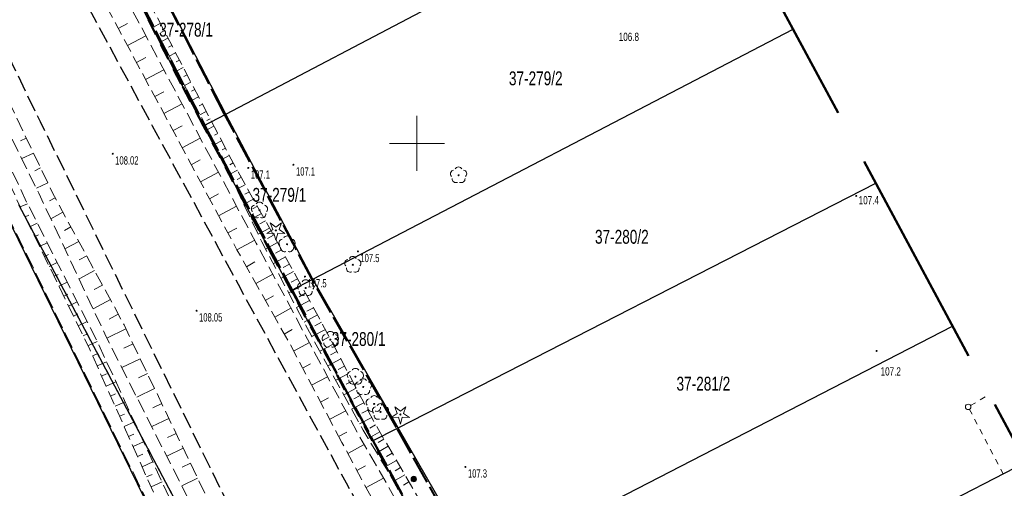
# Model space of a CAD drawing. Header units: metres. Extents: x 7529521 to 7531797, y 5723878 to 5728074.
# Tile 59 of 90: x 7530514 to 7530603, y 5726219 to 5726261. Entities that reach past the tile are written whole.
import ezdxf
from ezdxf.enums import TextEntityAlignment as Align

# ---------------------------------------------------------------- set-up
doc = ezdxf.new("R2010")
doc.units = ezdxf.units.M
for name, pattern in [('11', [3, 2.5, -0.5]), ('2_KTPL01', [2, 1.5, -0.5]), ('4_SUSM03_02', [0]), ('GAO', [2.5, 1.5, -1]), ('GDE', [0]), ('GUK', [2, 1.5, -0.5]), ('GUZ', [1, 0.5, -0.5]), ('L_0_05', [1.75, 1.25, -0.5]), ('L_0_06', [2, 1.5, -0.5]), ('L_0_09', [2.5, 2, -0.5])]:
    doc.linetypes.add(name, pattern=pattern)
doc.layers.get('0').update_dxf_attribs({"color": 252})
for name, color, linetype, lineweight in [('Dzialki', 80, 'GDE', 30), ('jezdnia', 252, 'L_0_06', 18), ('k', 252, 'Continuous', 18), ('Kontury', 252, 'GUK', 18), ('KTPL_L_0', 252, '2_KTPL01', 18), ('MPZP', 130, '11', 40), ('Numery_dzialek', 80, 'Continuous', 30), ('RTPW_T_0', 252, 'Continuous', 15), ('skarpa nieumocniona', 252, 'L_0_05', 18), ('SUSM_L_5', 252, 'Continuous', 18), ('Uzytki', 252, 'GUZ', 18), ('wysokosci_naturalne', 7, 'Continuous', 18), ('wysokosci_sztuczne', 7, 'Continuous', 18)]:
    doc.layers.add(name, color=color, linetype=linetype, lineweight=lineweight)
doc.layers.add('EPGPO_L_0', color=7, linetype='GAO', lineweight=50, true_color=0x940094)
doc.layers.add('zakres', color=7, linetype='L_0_09', lineweight=50, true_color=0xff05ff)
doc.styles.get("Standard").update_dxf_attribs({"font": 'arial.ttf'})

# ---------------------------------------------------------------- blocks, each defined once
blk = doc.blocks.new('2_RTPW01')
at = {"linetype": 'Continuous'}
blk.add_circle((0, 0), 0.045, dxfattribs=at)
blk = doc.blocks.new('SUSM04_01')
at = {"linetype": 'Continuous', "lineweight": 18, "true_color": 0xffffff}
blk.add_hatch(color=7, dxfattribs=at).paths.add_polyline_path([(0, -0.5, 1), (0, 0.5, 1)])
at = {"color": 0, "linetype": 'Continuous', "lineweight": 18}
blk.add_circle((0, 0), 0.5, dxfattribs=at)
blk = doc.blocks.new('OBOP01_01')
at = {"linetype": 'Continuous', "lineweight": 18}
blk.add_hatch(color=0, dxfattribs=at).paths.add_polyline_path([(0, -0.1, 1), (0, 0.1, 1)])
at = {"color": 0, "linetype": 'Continuous', "lineweight": 18, "flags": 128}
blk.add_lwpolyline([(0, -1.74), (-0.35, -0.48), (-1.65, -0.54), (-0.57, 0.18), (-1.02, 1.4), (0, 0.6), (1.02, 1.4), (0.57, 0.18), (1.65, -0.54), (0.35, -0.48), (0, -1.74)], dxfattribs=at)
at = {"color": 0, "linetype": 'Continuous', "lineweight": 18}
blk.add_circle((0, 0), 0.1, dxfattribs=at)
blk = doc.blocks.new('OBOP02_01')
at = {"linetype": 'Continuous', "lineweight": 18}
blk.add_hatch(color=0, dxfattribs=at).paths.add_polyline_path([(0, -0.1, 1), (0, 0.1, 1)])
at = {"color": 0, "linetype": 'Continuous', "lineweight": 18}
blk.add_circle((0, 0), 0.1, dxfattribs=at)
for centre, radius, start, end in [((-0.77, 0.25), 0.7, 101.6336, 222.6627), ((0, 0.8), 0.7, 29.8459, 150.1541), ((0.77, 0.25), 0.7, 317.3373, 78.3664), ((-0.46, -0.64), 0.71, 174.3693, 292.5572), ((0.46, -0.64), 0.71, 247.4428, 5.6307)]:
    blk.add_arc(centre, radius, start, end, dxfattribs=at)
blk = doc.blocks.new('RTPW01')
at = {"linetype": 'Continuous', "lineweight": 13}
blk.add_hatch(color=0, dxfattribs=at).paths.add_polyline_path([(0, -0.09, 1), (0, 0.09, 1)])
at = {"color": 0, "linetype": 'Continuous', "lineweight": 13}
blk.add_circle((0, 0), 0.0906, dxfattribs=at)
blk = doc.blocks.new('RTPW02')
at = {"linetype": 'Continuous', "lineweight": 13}
blk.add_hatch(color=0, dxfattribs=at).paths.add_polyline_path([(0, -0.09, 1), (0, 0.09, 1)])
at = {"color": 0, "linetype": 'Continuous', "lineweight": 13}
blk.add_circle((0, 0), 0.0906, dxfattribs=at)

msp = doc.modelspace()

# ---------------------------------------------------------------- linework, layer by layer
at = {"layer": 'Dzialki'}
for p, q in [((7530532.68, 5726252.65), (7530575.977, 5726275.396)), ((7530532.68, 5726252.65), (7530524.06, 5726269.35)), ((7530522.05, 5726268.29), (7530528.64, 5726255.4)), ((7530540.58, 5726237.71), (7530584.06, 5726260.342)), ((7530528.64, 5726255.4), (7530530.67, 5726251.59)), ((7530530.67, 5726251.59), (7530532.68, 5726252.65)), ((7530540.58, 5726237.71), (7530532.68, 5726252.65)), ((7530530.67, 5726251.59), (7530536.89, 5726239.89)), ((7530548.29, 5726224.23), (7530591.547, 5726246.397)), ((7530512.67, 5726243.78), (7530529.43, 5726209.46)), ((7530573.62, 5726131.76), (7530513.96, 5726244.44)), ((7530536.89, 5726239.89), (7530538.62, 5726236.68)), ((7530538.62, 5726236.68), (7530540.58, 5726237.71)), ((7530548.29, 5726224.23), (7530540.58, 5726237.71)), ((7530538.62, 5726236.68), (7530544.67, 5726225.47)), ((7530555.67, 5726211.39), (7530598.505, 5726233.437)), ((7530544.67, 5726225.47), (7530545.97, 5726223.05)), ((7530545.97, 5726223.05), (7530548.29, 5726224.23)), ((7530555.67, 5726211.39), (7530548.29, 5726224.23)), ((7530545.97, 5726223.05), (7530550.72, 5726214.25)), ((7530562.44, 5726199.13), (7530605.119, 5726221.117))]:
    msp.add_line(p, q, dxfattribs=at)
at = {"layer": 'EPGPO_L_0', "linetype": 'GAO'}
for p, q in [((7530528.64, 5726255.4), (7530522.05, 5726268.29)), ((7530530.67, 5726251.59), (7530528.64, 5726255.4)), ((7530536.89, 5726239.89), (7530530.67, 5726251.59)), ((7530538.62, 5726236.68), (7530536.89, 5726239.89)), ((7530544.67, 5726225.47), (7530538.62, 5726236.68)), ((7530545.97, 5726223.05), (7530544.67, 5726225.47)), ((7530550.72, 5726214.25), (7530545.97, 5726223.05))]:
    msp.add_line(p, q, dxfattribs=at)
at = {"layer": 'jezdnia', "color": 251, "lineweight": 30, "flags": 128}
for points in [[(7530369.92, 5726547), (7530380.44, 5726527.06), (7530395.42, 5726498.75), (7530406.94, 5726476.91), (7530422.86, 5726446.71), (7530434.33, 5726424.9), (7530446.28, 5726402.22), (7530458, 5726380.1), (7530470.66, 5726356.14), (7530482.6, 5726333.62), (7530497.95, 5726304.42), (7530509.9, 5726281.82), (7530518.61, 5726265.36), (7530526.03, 5726251.6), (7530533.8, 5726237.24), (7530543.58, 5726219.26), (7530548.13, 5726210.82), (7530552.38, 5726206.31)], [(7530598.88, 5726089.04), (7530595.59, 5726097.95), (7530590.03, 5726108.33), (7530588.06, 5726111.9), (7530584.25, 5726119.25), (7530579.86, 5726127.55), (7530572.34, 5726141.82), (7530564.82, 5726156.15), (7530557.13, 5726170.81), (7530549.17, 5726185.87), (7530542.49, 5726198.5), (7530536.64, 5726209.63), (7530531.27, 5726220.64), (7530523.66, 5726236.13), (7530515.91, 5726251.96), (7530510.14, 5726263.83), (7530504.02, 5726275.63), (7530490.95, 5726300.59), (7530475.48, 5726329.87), (7530463.56, 5726352.54), (7530450.86, 5726376.5), (7530439.32, 5726398.33), (7530427.1, 5726421.51), (7530415.47, 5726443.49), (7530402.57, 5726468.08), (7530400.02, 5726472.85), (7530388.04, 5726495.57), (7530373.31, 5726523.45), (7530362.9, 5726543.14)]]:
    msp.add_lwpolyline(points, dxfattribs=at)
at = {"layer": 'k', "linetype": 'Continuous', "lineweight": 18, "flags": 128}
for points in [[(7530550, 5726247.5), (7530550, 5726252.5)], [(7530547.5, 5726250), (7530552.5, 5726250)]]:
    msp.add_lwpolyline(points, dxfattribs=at)
at = {"layer": 'Kontury'}
for p, q in [((7530522.05, 5726268.29), (7530528.64, 5726255.4)), ((7530528.64, 5726255.4), (7530530.67, 5726251.59)), ((7530530.67, 5726251.59), (7530536.89, 5726239.89)), ((7530536.89, 5726239.89), (7530538.62, 5726236.68)), ((7530538.62, 5726236.68), (7530544.67, 5726225.47)), ((7530544.67, 5726225.47), (7530545.97, 5726223.05)), ((7530545.97, 5726223.05), (7530550.72, 5726214.25))]:
    msp.add_line(p, q, dxfattribs=at)
at = {"layer": 'KTPL_L_0', "linetype": '2_KTPL01'}
msp.add_line((7530512.851, 5726243.64), (7530529.607, 5726209.325), dxfattribs=at)
at = {"layer": 'MPZP'}
for points in [[(7530583.385, 5726167.15), (7530575.788, 5726175.683), (7530568.823, 5726186.739), (7530562.308, 5726199.17), (7530555.312, 5726211.465), (7530548.149, 5726224.265), (7530540.486, 5726237.719), (7530532.55, 5726252.714), (7530523.99, 5726269.371), (7530519.379, 5726278.021), (7530515.189, 5726286.223), (7530502.631, 5726309.989), (7530488.701, 5726336.703), (7530465.871, 5726380.23), (7530457.881, 5726395.364), (7530438.352, 5726432.813), (7530424.322, 5726459.181), (7530413.766, 5726479.263), (7530401.745, 5726502.746)], [(7530513.475, 5726285.118), (7530522.201, 5726268.186), (7530530.82, 5726251.534), (7530538.732, 5726236.641), (7530546.048, 5726223.033), (7530553.19, 5726209.895), (7530566.394, 5726185.188), (7530572.863, 5726174.051), (7530575.324, 5726170.589), (7530590.765, 5726141.249), (7530602.645, 5726118.344), (7530608.222, 5726107.565), (7530610.32, 5726103.578), (7530616.623, 5726091.434), (7530639.111, 5726048.171), (7530662.312, 5726059.903)]]:
    msp.add_lwpolyline(points, dxfattribs=at)
at = {"layer": 'skarpa nieumocniona', "color": 252, "lineweight": 18, "flags": 128}
for points in [[(7530386.26, 5726529.62), (7530395.61, 5726510.48), (7530400.31, 5726501.42), (7530411.18, 5726480.08), (7530421.82, 5726460.81), (7530425.65, 5726452.32), (7530431.87, 5726440.4), (7530436.73, 5726431.17), (7530440.69, 5726423.89), (7530450.19, 5726406.12), (7530456.89, 5726393.79), (7530459.46, 5726389.73), (7530532.98, 5726248.95), (7530541.46, 5726233.6), (7530546.13, 5726224.75), (7530552.86, 5726213.14), (7530552.62, 5726211.69), (7530552.1, 5726212.48), (7530545.12, 5726224.02), (7530540.44, 5726232.57), (7530535.95, 5726241.08), (7530531.81, 5726249.8), (7530461.43, 5726384.58), (7530459.02, 5726389.45), (7530456.35, 5726393.66), (7530449.62, 5726405.83), (7530439.98, 5726423.58), (7530436.12, 5726430.82), (7530431.26, 5726440.27), (7530425.13, 5726452.07), (7530420.89, 5726460.35), (7530410.5, 5726480.06), (7530399.35, 5726501.31), (7530394.61, 5726510.16), (7530385.07, 5726528.81), (7530374.91, 5726549.97), (7530375.74, 5726550.66)], [(7530543.21, 5726222.9), (7530538.34, 5726232.11), (7530533.7, 5726240.35), (7530511.95, 5726280.97), (7530499.24, 5726305.31), (7530484.05, 5726334.34), (7530471.92, 5726357.11), (7530458.95, 5726381.07), (7530447.57, 5726403.23), (7530435.55, 5726425.46), (7530424.34, 5726446.96), (7530408.22, 5726477.68), (7530396.72, 5726499.26), (7530381.74, 5726527.87), (7530371.44, 5726547.5), (7530373.62, 5726548.22), (7530383.58, 5726528.76), (7530398.52, 5726500.52), (7530409.93, 5726478.73), (7530426.19, 5726447.76), (7530437.15, 5726426.29), (7530449.2, 5726403.74), (7530460.3, 5726382.61), (7530473.97, 5726357.35), (7530485.21, 5726335.16), (7530500.28, 5726307.16), (7530501.12, 5726305.51), (7530513.75, 5726281.74), (7530535.44, 5726240.97), (7530544.62, 5726223.78), (7530551.36, 5726211.99), (7530551.73, 5726211.3), (7530549.87, 5726210.45)], [(7530472.72, 5726328.38), (7530456.97, 5726357.14), (7530447.87, 5726374.49), (7530436.22, 5726396.61), (7530424.2, 5726419.82), (7530412.12, 5726442.08), (7530400.35, 5726465.03), (7530401.34, 5726465.81), (7530414.07, 5726442.91), (7530425.63, 5726420.6), (7530437.87, 5726397.62), (7530449.59, 5726375.72), (7530458.97, 5726357.65), (7530474.13, 5726329.45), (7530489.78, 5726299.85), (7530502.84, 5726275.26), (7530511.36, 5726257.32), (7530517, 5726245.51), (7530523.48, 5726233.56), (7530532.52, 5726214.68), (7530539.37, 5726201.14), (7530548.93, 5726182.86), (7530564.06, 5726154.21), (7530573.86, 5726136.27), (7530585.71, 5726114.07), (7530585.37, 5726112.71), (7530584.6, 5726113.27), (7530572.53, 5726135.36), (7530562.89, 5726153.77), (7530547.81, 5726182.27), (7530537.95, 5726200.75), (7530531.16, 5726214.12), (7530521.85, 5726232.49), (7530515.76, 5726245.49), (7530510.35, 5726256.47), (7530501.22, 5726274.32), (7530488.03, 5726298.73), (7530487.29, 5726299.78)], [(7530397.61, 5726463.9), (7530399.28, 5726464.19), (7530411.29, 5726441.8), (7530423.75, 5726419.6), (7530435.94, 5726396.4), (7530447.6, 5726374.25), (7530455.84, 5726356.89), (7530472.33, 5726328.24), (7530482.42, 5726307.64), (7530500.6, 5726273.56), (7530509.22, 5726256.23), (7530514.73, 5726244.54), (7530521.08, 5726231.99), (7530527.54, 5726218), (7530537.28, 5726200.51), (7530546.9, 5726181.69), (7530555.87, 5726164.46), (7530559.25, 5726157.89), (7530571.9, 5726134.71), (7530584.2, 5726112.96), (7530584.43, 5726112.21), (7530583.45, 5726111.91), (7530571.46, 5726133.65), (7530558.57, 5726157.19), (7530555.22, 5726164.19), (7530546.01, 5726181.21), (7530536.05, 5726200.48), (7530526.33, 5726217.98), (7530520.31, 5726231.47), (7530514.13, 5726244.14), (7530508.73, 5726255.93), (7530500.05, 5726272.79), (7530481.53, 5726307.4), (7530471.62, 5726327.79), (7530454.81, 5726356.8), (7530446.05, 5726373.48), (7530435.1, 5726395.57), (7530422.71, 5726418.88), (7530409.93, 5726441.26)]]:
    msp.add_lwpolyline(points, close=True, dxfattribs=at)
at = {"layer": 'skarpa nieumocniona', "color": 252, "linetype": 'Continuous', "lineweight": 18, "flags": 128}
for points in [[(7530522.954, 5726260.411), (7530523.787, 5726260.857)], [(7530526.759, 5726260.865), (7530526.186, 5726260.566)], [(7530523.78, 5726258.868), (7530525.443, 5726259.759)], [(7530527.106, 5726260.201), (7530526.82, 5726260.051)], [(7530527.453, 5726259.536), (7530526.88, 5726259.237)], [(7530527.801, 5726258.871), (7530527.514, 5726258.721)], [(7530528.148, 5726258.206), (7530527.575, 5726257.907)], [(7530524.606, 5726257.325), (7530525.436, 5726257.769)], [(7530528.495, 5726257.542), (7530528.208, 5726257.392)], [(7530525.432, 5726255.783), (7530527.087, 5726256.669)], [(7530528.842, 5726256.877), (7530528.269, 5726256.577)], [(7530529.189, 5726256.212), (7530528.903, 5726256.062)], [(7530529.537, 5726255.547), (7530528.963, 5726255.248)], [(7530526.258, 5726254.24), (7530527.084, 5726254.682)], [(7530529.884, 5726254.882), (7530529.597, 5726254.733)], [(7530527.084, 5726252.697), (7530528.731, 5726253.579)], [(7530530.231, 5726254.218), (7530529.657, 5726253.918)], [(7530530.578, 5726253.553), (7530530.291, 5726253.403)], [(7530530.925, 5726252.888), (7530530.352, 5726252.588)], [(7530531.273, 5726252.223), (7530530.986, 5726252.073)], [(7530527.911, 5726251.154), (7530528.732, 5726251.594)], [(7530531.62, 5726251.558), (7530531.046, 5726251.259)], [(7530531.967, 5726250.894), (7530531.68, 5726250.744)], [(7530514.626, 5726250.483), (7530514.089, 5726250.226)], [(7530528.737, 5726249.612), (7530530.375, 5726250.489)], [(7530532.314, 5726250.229), (7530531.74, 5726249.929)], [(7530515.272, 5726249.129), (7530514.214, 5726248.624)], [(7530532.661, 5726249.564), (7530532.364, 5726249.409)], [(7530529.563, 5726248.069), (7530530.38, 5726248.507)], [(7530533.01, 5726248.9), (7530532.396, 5726248.561)], [(7530533.372, 5726248.243), (7530533.046, 5726248.063)], [(7530515.918, 5726247.775), (7530515.398, 5726247.527)], [(7530530.389, 5726246.526), (7530532.019, 5726247.399)], [(7530533.735, 5726247.587), (7530533.042, 5726247.204)], [(7530516.564, 5726246.421), (7530515.541, 5726245.933)], [(7530534.098, 5726246.93), (7530533.731, 5726246.728)], [(7530534.46, 5726246.274), (7530533.687, 5726245.847)], [(7530534.823, 5726245.617), (7530534.416, 5726245.393)], [(7530517.232, 5726245.079), (7530516.722, 5726244.802)], [(7530531.215, 5726244.984), (7530532.028, 5726245.419)], [(7530535.186, 5726244.961), (7530534.333, 5726244.49)], [(7530514.082, 5726244.252), (7530514.73, 5726244.54)], [(7530517.948, 5726243.76), (7530516.849, 5726243.165)], [(7530532.041, 5726243.441), (7530533.663, 5726244.309)], [(7530535.548, 5726244.304), (7530535.102, 5726244.058)], [(7530514.518, 5726243.352), (7530514.844, 5726243.511)], [(7530535.911, 5726243.648), (7530534.978, 5726243.132)], [(7530536.274, 5726242.991), (7530535.787, 5726242.723)], [(7530514.956, 5726242.453), (7530515.621, 5726242.777)], [(7530518.663, 5726242.442), (7530518.074, 5726242.123)], [(7530532.868, 5726241.898), (7530533.676, 5726242.331)], [(7530536.636, 5726242.335), (7530535.623, 5726241.775)], [(7530515.394, 5726241.554), (7530515.733, 5726241.719)], [(7530519.378, 5726241.123), (7530518.124, 5726240.443)], [(7530533.7, 5726240.35), (7530535.307, 5726241.219)], [(7530537.362, 5726241.022), (7530536.295, 5726240.433)], [(7530536.999, 5726241.678), (7530536.472, 5726241.388)], [(7530515.832, 5726240.655), (7530516.524, 5726240.992)], [(7530537.724, 5726240.365), (7530537.185, 5726240.067)], [(7530516.269, 5726239.756), (7530516.623, 5726239.928)], [(7530520.093, 5726239.804), (7530519.427, 5726239.444)], [(7530534.552, 5726238.83), (7530535.325, 5726239.266)], [(7530538.087, 5726239.709), (7530536.995, 5726239.106)], [(7530516.707, 5726238.857), (7530517.427, 5726239.207)], [(7530520.808, 5726238.486), (7530519.399, 5726237.722)], [(7530538.812, 5726238.396), (7530537.695, 5726237.779)], [(7530538.45, 5726239.052), (7530537.897, 5726238.747)], [(7530517.145, 5726237.958), (7530517.512, 5726238.136)], [(7530535.411, 5726237.306), (7530536.938, 5726238.165)], [(7530539.175, 5726237.739), (7530538.61, 5726237.428)], [(7530517.583, 5726237.059), (7530518.33, 5726237.423)], [(7530521.523, 5726237.167), (7530520.78, 5726236.764)], [(7530539.538, 5726237.083), (7530538.395, 5726236.452)], [(7530518.021, 5726236.16), (7530518.402, 5726236.345)], [(7530522.238, 5726235.849), (7530520.674, 5726235.001)], [(7530536.27, 5726235.781), (7530537.016, 5726236.201)], [(7530540.263, 5726235.77), (7530539.095, 5726235.125)], [(7530539.9, 5726236.426), (7530539.323, 5726236.108)], [(7530518.459, 5726235.261), (7530519.234, 5726235.638)], [(7530537.128, 5726234.256), (7530538.587, 5726235.077)], [(7530540.625, 5726235.114), (7530540.035, 5726234.788)], [(7530518.897, 5726234.362), (7530519.291, 5726234.554)], [(7530522.953, 5726234.53), (7530522.132, 5726234.085)], [(7530540.988, 5726234.457), (7530539.796, 5726233.798)], [(7530519.335, 5726233.463), (7530520.137, 5726233.853)], [(7530523.65, 5726233.202), (7530521.911, 5726232.37)], [(7530537.987, 5726232.731), (7530538.699, 5726233.132)], [(7530541.704, 5726233.139), (7530540.484, 5726232.496)], [(7530541.351, 5726233.801), (7530540.748, 5726233.468)], [(7530519.773, 5726232.564), (7530520.181, 5726232.762)], [(7530542.054, 5726232.476), (7530541.449, 5726232.157)], [(7530520.211, 5726231.665), (7530521.04, 5726232.068)], [(7530524.298, 5726231.85), (7530523.444, 5726231.441)], [(7530538.822, 5726231.193), (7530540.256, 5726231.952)], [(7530542.404, 5726231.812), (7530541.204, 5726231.18)], [(7530520.625, 5726230.755), (7530521.05, 5726230.944)], [(7530524.946, 5726230.497), (7530523.269, 5726229.693)], [(7530543.103, 5726230.485), (7530541.924, 5726229.864)], [(7530542.753, 5726231.149), (7530542.159, 5726230.835)], [(7530521.033, 5726229.841), (7530521.894, 5726230.226)], [(7530539.64, 5726229.646), (7530540.36, 5726230.027)], [(7530543.452, 5726229.821), (7530542.868, 5726229.514)], [(7530521.44, 5726228.928), (7530521.877, 5726229.123)], [(7530525.594, 5726229.144), (7530524.771, 5726228.75)], [(7530540.459, 5726228.1), (7530541.905, 5726228.865)], [(7530543.802, 5726229.158), (7530542.644, 5726228.548)], [(7530521.848, 5726228.015), (7530522.733, 5726228.41)], [(7530526.242, 5726227.791), (7530524.626, 5726227.017)], [(7530544.501, 5726227.831), (7530543.364, 5726227.232)], [(7530544.152, 5726228.494), (7530543.578, 5726228.192)], [(7530522.255, 5726227.102), (7530522.704, 5726227.302)], [(7530541.278, 5726226.553), (7530542.003, 5726226.937)], [(7530544.851, 5726227.167), (7530544.287, 5726226.87)], [(7530522.662, 5726226.188), (7530523.572, 5726226.594)], [(7530526.89, 5726226.438), (7530526.097, 5726226.059)], [(7530545.201, 5726226.504), (7530544.084, 5726225.915)], [(7530523.07, 5726225.275), (7530523.531, 5726225.481)], [(7530527.538, 5726225.085), (7530525.983, 5726224.341)], [(7530542.096, 5726225.006), (7530543.553, 5726225.777)], [(7530545.9, 5726225.177), (7530544.804, 5726224.599)], [(7530545.55, 5726225.84), (7530544.997, 5726225.549)], [(7530523.477, 5726224.362), (7530524.411, 5726224.778)], [(7530546.259, 5726224.519), (7530545.726, 5726224.209)], [(7530523.885, 5726223.449), (7530524.357, 5726223.66)], [(7530528.186, 5726223.733), (7530527.424, 5726223.368)], [(7530542.909, 5726223.454), (7530543.644, 5726223.845)], [(7530546.635, 5726223.87), (7530545.582, 5726223.258)], [(7530547.012, 5726223.221), (7530546.491, 5726222.919)], [(7530524.292, 5726222.536), (7530525.25, 5726222.963)], [(7530528.834, 5726222.38), (7530527.34, 5726221.664)], [(7530543.738, 5726221.914), (7530545.231, 5726222.711)], [(7530547.388, 5726222.572), (7530546.358, 5726221.975)], [(7530524.7, 5726221.622), (7530525.184, 5726221.839)], [(7530547.765, 5726221.924), (7530547.256, 5726221.628)], [(7530525.107, 5726220.709), (7530526.089, 5726221.147)], [(7530529.482, 5726221.027), (7530528.75, 5726220.677)], [(7530544.564, 5726220.37), (7530545.331, 5726220.781)], [(7530548.141, 5726221.275), (7530547.135, 5726220.691)], [(7530548.517, 5726220.626), (7530548.02, 5726220.338)], [(7530525.514, 5726219.796), (7530526.011, 5726220.017)], [(7530530.13, 5726219.674), (7530528.697, 5726218.988)], [(7530545.389, 5726218.827), (7530546.967, 5726219.671)], [(7530548.894, 5726219.978), (7530547.911, 5726219.407)], [(7530525.922, 5726218.883), (7530526.927, 5726219.331)], [(7530549.27, 5726219.329), (7530548.785, 5726219.047)]]:
    msp.add_lwpolyline(points, dxfattribs=at)
at = {"layer": 'SUSM_L_5', "color": 240, "linetype": '4_SUSM03_02'}
for p, q in [((7530601.45, 5726227.03), (7530600.989, 5726226.761)), ((7530600.026, 5726225.908), (7530600.257, 5726225.465)), ((7530600.558, 5726226.508), (7530600.126, 5726226.256)), ((7530600.493, 5726225.012), (7530600.729, 5726224.559)), ((7530600.966, 5726224.106), (7530601.202, 5726223.653)), ((7530601.438, 5726223.2), (7530601.674, 5726222.747)), ((7530601.911, 5726222.294), (7530602.147, 5726221.841)), ((7530602.383, 5726221.388), (7530602.619, 5726220.934)), ((7530602.856, 5726220.481), (7530603.092, 5726220.028))]:
    msp.add_line(p, q, dxfattribs=at)
at = {"layer": 'SUSM_L_5', "linetype": '4_SUSM03_02'}
msp.add_circle((7530599.91, 5726226.13), 0.25, dxfattribs=at)
msp.add_circle((7530599.91, 5726226.13), 0.25, dxfattribs=at)
at = {"layer": 'Uzytki'}
for p, q in [((7530528.64, 5726255.4), (7530522.05, 5726268.29)), ((7530530.67, 5726251.59), (7530528.64, 5726255.4)), ((7530536.89, 5726239.89), (7530530.67, 5726251.59)), ((7530573.62, 5726131.76), (7530513.96, 5726244.44)), ((7530538.62, 5726236.68), (7530536.89, 5726239.89)), ((7530544.67, 5726225.47), (7530538.62, 5726236.68)), ((7530545.97, 5726223.05), (7530544.67, 5726225.47)), ((7530550.72, 5726214.25), (7530545.97, 5726223.05))]:
    msp.add_line(p, q, dxfattribs=at)
at = {"layer": 'wysokosci_naturalne', "color": 252}
for p in [(7530534.73, 5726247.78), (7530538.82, 5726248.06), (7530544.65, 5726240.22), (7530539.86, 5726237.93), (7530554.39, 5726220.7)]:
    msp.add_point(p, dxfattribs=at)
at = {"layer": 'wysokosci_sztuczne', "color": 252}
for p in [(7530522.45, 5726249.06), (7530530.04, 5726234.84)]:
    msp.add_point(p, dxfattribs=at)
at = {"layer": 'zakres', "color": 210, "lineweight": 50, "ltscale": 10}
msp.add_lwpolyline([(7530261.4, 5726875.73), (7530322.6, 5726755.46), (7530396.21, 5726615.54), (7530480.85, 5726454.46), (7530531.36, 5726358.5), (7530617.799, 5726197.499), (7530696.376, 5726240.903), (7530727.021, 5726177.862), (7530650.299, 5726135.481), (7530686.14, 5726066.08), (7530934.48, 5725596.51)], dxfattribs=at)

# ---------------------------------------------------------------- block references
at = {"color": 74, "linetype": 'Continuous', "xscale": 0.5, "yscale": 0.5, "zscale": 0.5}
for name, p in [('OBOP02_01', (7530553.766, 5726247.116)), ('OBOP02_01', (7530535.739, 5726243.937)), ('OBOP01_01', (7530537.224, 5726242.119)), ('OBOP02_01', (7530538.235, 5726240.862)), ('OBOP02_01', (7530544.191, 5726239.008)), ('OBOP02_01', (7530539.923, 5726236.897)), ('OBOP02_01', (7530542.154, 5726232.218)), ('OBOP02_01', (7530544.425, 5726228.869)), ('OBOP02_01', (7530545.136, 5726227.933)), ('OBOP02_01', (7530546.126, 5726226.4)), ('OBOP02_01', (7530546.7, 5726225.677)), ('OBOP01_01', (7530548.494, 5726225.442))]:
    msp.add_blockref(name, p, dxfattribs=at)
at = {"color": 252, "linetype": 'Continuous', "xscale": 0.5, "yscale": 0.5, "zscale": 0.5}
msp.add_blockref('SUSM04_01', (7530549.71, 5726219.59), dxfattribs=at)
at = {"layer": 'RTPW_T_0'}
for p in [(7530589.77, 5726245.24), (7530591.61, 5726231.2)]:
    msp.add_blockref('2_RTPW01', p, dxfattribs=at)
at = {"layer": 'wysokosci_naturalne', "color": 252, "linetype": 'Continuous', "xscale": 0.5, "yscale": 0.5, "zscale": 0.5}
for p in [(7530534.73, 5726247.78), (7530538.82, 5726248.06), (7530544.65, 5726240.22), (7530539.86, 5726237.93), (7530554.39, 5726220.7)]:
    msp.add_blockref('RTPW01', p, dxfattribs=at)
at = {"layer": 'wysokosci_sztuczne', "color": 252, "linetype": 'Continuous', "xscale": 0.5, "yscale": 0.5, "zscale": 0.5}
for p in [(7530522.45, 5726249.06), (7530530.04, 5726234.84)]:
    msp.add_blockref('RTPW02', p, dxfattribs=at)

# ---------------------------------------------------------------- texts
at = {"layer": 'Numery_dzialek', "width": 0.7}
for s, p in [('37-278/1', (7530526.66, 5726260.93)), ('37-279/2', (7530558.324, 5726256.525)), ('37-279/1', (7530535.11, 5726245.97)), ('37-280/2', (7530566.119, 5726242.17)), ('37-280/1', (7530542.29, 5726232.91)), ('37-281/2', (7530573.503, 5726228.863))]:
    msp.add_text(s, height=1.26, dxfattribs=at).set_placement(p, align=Align.TOP_LEFT)
at = {"layer": 'RTPW_T_0', "width": 0.7}
for s, p in [('106.8', (7530568.27, 5726259.28)), ('107.4', (7530589.995, 5726244.479)), ('107.2', (7530591.98, 5726228.97))]:
    msp.add_text(s, height=0.75, dxfattribs=at).set_placement(p)
at = {"layer": 'wysokosci_naturalne', "color": 252, "lineweight": 15, "width": 0.66}
for s, p in [('107.1', (7530534.955, 5726246.805)), ('107.1', (7530539.045, 5726247.085)), ('107.5', (7530544.875, 5726239.245)), ('107.5', (7530540.085, 5726236.955)), ('107.3', (7530554.615, 5726219.725))]:
    msp.add_text(s, height=0.75, dxfattribs=at).set_placement(p)
at = {"layer": 'wysokosci_sztuczne', "color": 252, "lineweight": 15, "width": 0.66}
for s, p in [('108.02', (7530522.675, 5726248.085)), ('108.05', (7530530.265, 5726233.865))]:
    msp.add_text(s, height=0.75, dxfattribs=at).set_placement(p)

doc.saveas('drawing.dxf')
